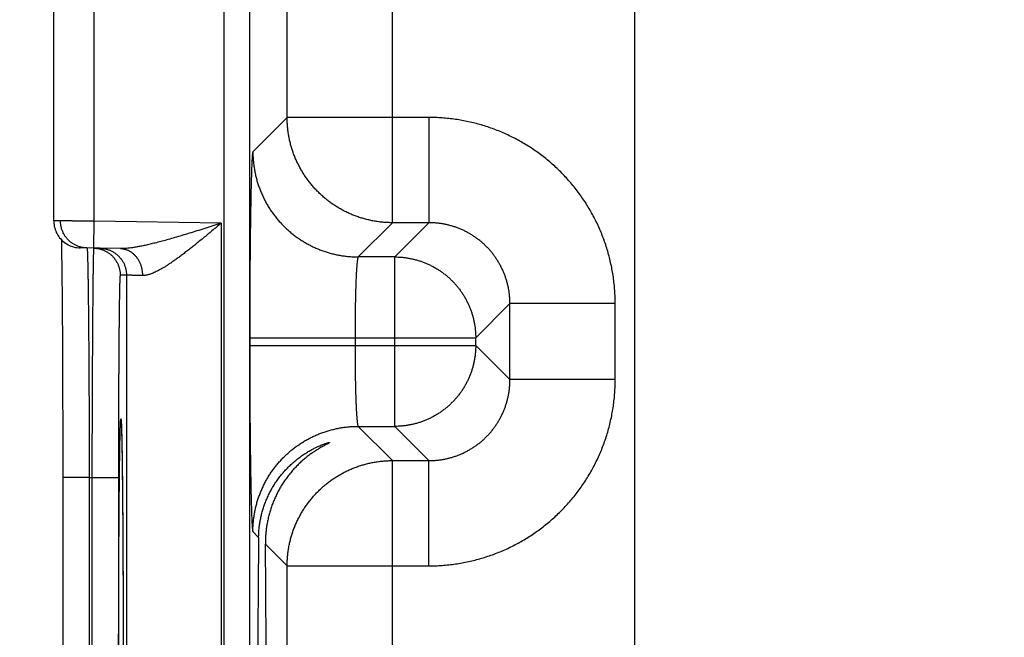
# Model space of a CAD drawing. Header units: inches. Extents: x 0 to 34, y 0 to 22.
# Tile 47 of 126: x 12.775 to 13.504, y 14.526 to 14.984. Entities that reach past the tile are written whole.
import ezdxf

# ---------------------------------------------------------------- set-up
doc = ezdxf.new("R2010")
doc.units = ezdxf.units.IN
doc.header["$LTSCALE"] = 1.87
doc.header["$MEASUREMENT"] = 0
doc.layers.get('0').update_dxf_attribs({"linetype": 'CONTINUOUS'})
doc.layers.add('DIMENSIONS', color=7, linetype='CONTINUOUS')
doc.styles.get("Standard").update_dxf_attribs({"font": 'txt', "width": 0.8})
doc.dimstyles.new('DIMSTYLE_1', dxfattribs={"dimtxt": 0.125, "dimasz": 0.18, "dimexe": 0.18, "dimexo": 0.0625, "dimgap": 0.09, "dimtad": 0, "dimtih": 1, "dimtoh": 1, "dimdec": 3, "dimzin": 4, "dimdsep": 46, "dimtxsty": 'STANDARD', "dimblk": '_FILLED', "dimblk1": '_FILLED', "dimblk2": '_FILLED', "dimcen": 0.09, "dimadec": 0, "dimazin": 0, "dimtp": 0.01, "dimtm": 0.01, "dimtfac": 1, "dimtdec": 3, "dimtofl": 0, "dimtmove": 0, "dimatfit": 3, "dimldrblk": '_FILLED', "dimfxl": 1, "dimtolj": 1, "dimtzin": 4, "dimarcsym": 0})

# ---------------------------------------------------------------- blocks, each defined once
blk = doc.blocks.new('*D21')
at = {"layer": 'DIMENSIONS', "color": 2, "linetype": 'CONTINUOUS'}
blk.add_line((14.04608, 11.71825), (12.11245, 11.71825), dxfattribs=at)
at = {"layer": 'DIMENSIONS', "color": 2, "linetype": 'CONTINUOUS', "width": 0.8}
for s, p in [('[', (11.24995, 11.65575)), (']', (11.94995, 11.65575)), ('7.249', (10.62495, 11.65575)), ('184.12', (11.34995, 11.65575))]:
    blk.add_text(s, height=0.125, dxfattribs=at).set_placement(p)
blk = doc.blocks.new('_FILLED')
at = {"color": 0, "linetype": 'BYBLOCK'}
blk.add_solid([(0, 0), (-1, 0.1736), (-1, -0.1736)], dxfattribs=at)

msp = doc.modelspace()

# ---------------------------------------------------------------- linework, layer by layer
at = {"color": 7, "linetype": 'CONTINUOUS'}
for p, q in [((12.92651, 18.66294), (12.92651, 11.27257)), ((12.9455, 18.66294), (12.9455, 11.27257)), ((13.23066, 18.49756), (13.23066, 11.41095)), ((13.05131, 14.8334), (13.05131, 15.58711)), ((12.97332, 14.91138), (12.97332, 15.50912)), ((12.80044, 14.83474), (12.80044, 15.08377)), ((12.83044, 14.83456), (12.83044, 15.08394)), ((12.97332, 14.91138), (12.94795, 14.88601)), ((13.07833, 14.91138), (12.97332, 14.91138)), ((13.07833, 14.91138), (13.07833, 14.8334)), ((12.83009, 14.81457), (12.83044, 14.83456)), ((12.92433, 14.83293), (12.83044, 14.83456)), ((12.92433, 14.83293), (12.92433, 14.15558)), ((13.05131, 14.8334), (13.02594, 14.80803)), ((13.07833, 14.8334), (13.05131, 14.8334)), ((13.05296, 14.80803), (13.07833, 14.8334)), ((12.80608, 14.82083), (12.80615, 14.81744)), ((12.80615, 14.81744), (12.80622, 14.81325)), ((12.80622, 14.81325), (12.80631, 14.80807)), ((12.84985, 14.81422), (12.82009, 14.81474)), ((12.80631, 14.80807), (12.80638, 14.80303)), ((13.05296, 14.80803), (13.02594, 14.80803)), ((13.05296, 14.68248), (13.05296, 14.80803)), ((12.80638, 14.80303), (12.80645, 14.79712)), ((12.80645, 14.79712), (12.80653, 14.79028)), ((12.80653, 14.79028), (12.8066, 14.78231)), ((12.85434, 14.79449), (12.84966, 14.79457)), ((12.85434, 14.79449), (12.85434, 14.19401)), ((12.8066, 14.78231), (12.80668, 14.77298)), ((12.80668, 14.77298), (12.80677, 14.762)), ((13.11295, 14.74804), (13.13832, 14.77341)), ((13.13832, 14.7171), (13.13832, 14.77341)), ((13.21631, 14.77341), (13.13832, 14.77341)), ((13.21631, 14.7171), (13.21631, 14.77341)), ((12.80677, 14.762), (12.80683, 14.75248)), ((12.80683, 14.75248), (12.80689, 14.7416)), ((12.94559, 14.74804), (12.94559, 14.74247)), ((12.94559, 14.74804), (13.11295, 14.74804)), ((13.02357, 14.74804), (13.02357, 14.74247)), ((13.11295, 14.74247), (13.11295, 14.74804)), ((12.80689, 14.7416), (12.80695, 14.72882)), ((12.94559, 14.74247), (13.11295, 14.74247)), ((13.11295, 14.74247), (13.13832, 14.7171)), ((12.80695, 14.72882), (12.80701, 14.71307)), ((13.21631, 14.7171), (13.13832, 14.7171)), ((12.80701, 14.71307), (12.80705, 14.70103)), ((12.80705, 14.70103), (12.80708, 14.68858)), ((12.80708, 14.68858), (12.8071, 14.67612)), ((12.85042, 14.6857), (12.85043, 14.68561)), ((12.85043, 14.68561), (12.85044, 14.68548)), ((12.85044, 14.68548), (12.85045, 14.68529)), ((12.85045, 14.68529), (12.85046, 14.68505)), ((12.85046, 14.68505), (12.85048, 14.68477)), ((12.85048, 14.68477), (12.85051, 14.68425)), ((12.85051, 14.68425), (12.85054, 14.68362)), ((12.85054, 14.68362), (12.85058, 14.68262)), ((12.85058, 14.68262), (12.85062, 14.68141)), ((12.85062, 14.68141), (12.85068, 14.67953)), ((12.85068, 14.67953), (12.85075, 14.67698)), ((13.02594, 14.68248), (13.05131, 14.65711)), ((13.02594, 14.68248), (13.05296, 14.68248)), ((13.05296, 14.68248), (13.07833, 14.65711)), ((12.8071, 14.67612), (12.80711, 14.66353)), ((12.85075, 14.67698), (12.85083, 14.67351)), ((12.85083, 14.67351), (12.8509, 14.67)), ((12.8509, 14.67), (12.85098, 14.66566)), ((12.85098, 14.66566), (12.85106, 14.66039)), ((12.80711, 14.66353), (12.80712, 14.65079)), ((12.85106, 14.66039), (12.85115, 14.65414)), ((12.80712, 14.65079), (12.80712, 14.34385)), ((12.85115, 14.65414), (12.85123, 14.64685)), ((13.05131, 13.9034), (13.05131, 14.65711)), ((13.05131, 14.65711), (13.07833, 14.65711)), ((13.07833, 14.57912), (13.07833, 14.65711)), ((12.82677, 14.64465), (12.80712, 14.64465)), ((12.82677, 14.64465), (12.82677, 14.34385)), ((12.82677, 14.64465), (12.8287, 14.64462)), ((12.8287, 14.64462), (12.8287, 14.34389)), ((12.8287, 14.64462), (12.84835, 14.64462)), ((12.84835, 14.64462), (12.84835, 14.34389)), ((12.85123, 14.64685), (12.85132, 14.63833)), ((12.85132, 14.63833), (12.85139, 14.63089)), ((12.85139, 14.63089), (12.85146, 14.62216)), ((12.85146, 14.62216), (12.85154, 14.61137)), ((12.85154, 14.61137), (12.8516, 14.60263)), ((12.8516, 14.60263), (12.85165, 14.59254)), ((12.94795, 14.60449), (12.9522, 14.60025)), ((12.85165, 14.59254), (12.8517, 14.58123)), ((12.95721, 14.59523), (12.97332, 14.57912)), ((12.8517, 14.58123), (12.85175, 14.5695)), ((12.97332, 13.98138), (12.97332, 14.57912)), ((12.97332, 14.57912), (13.07833, 14.57912)), ((12.85175, 14.5695), (12.85179, 14.55745)), ((12.85179, 14.55745), (12.85183, 14.54511)), ((12.85183, 14.54511), (12.85185, 14.53254)), ((12.85185, 14.53254), (12.85187, 14.5198))]:
    msp.add_line(p, q, dxfattribs=at)
for points in [[(12.80044, 14.83474), (12.80045, 14.83413), (12.80052, 14.83296), (12.80066, 14.8318), (12.80087, 14.83064), (12.80114, 14.8295), (12.80148, 14.82838), (12.80188, 14.82728), (12.80235, 14.82621), (12.80288, 14.82517), (12.80347, 14.82415), (12.80412, 14.82318), (12.80483, 14.82224), (12.80558, 14.82135), (12.80639, 14.8205), (12.80725, 14.81971), (12.80815, 14.81896), (12.8091, 14.81827), (12.81008, 14.81763), (12.8111, 14.81706), (12.81215, 14.81654), (12.81323, 14.81608), (12.81433, 14.81569), (12.81546, 14.81537), (12.8166, 14.81511), (12.81776, 14.81492), (12.81892, 14.8148), (12.82009, 14.81474)], [(12.85042, 14.68573), (12.85042, 14.68572), (12.85042, 14.6857)]]:
    msp.add_lwpolyline(points, dxfattribs=at)
for points, knots in [([(13.05131, 14.8334), (13.05024, 14.8334), (13.04809, 14.83344), (13.04487, 14.83364), (13.04166, 14.83398), (13.03847, 14.83444), (13.0353, 14.83504), (13.03216, 14.83577), (13.02905, 14.83662), (13.02598, 14.83761), (13.02296, 14.83872), (13.01998, 14.83995), (13.01705, 14.84131), (13.01419, 14.84278), (13.01138, 14.84438), (13.00865, 14.84609), (13.00599, 14.84791), (13.0034, 14.84983), (13.0009, 14.85187), (12.99848, 14.854), (12.99616, 14.85623), (12.99392, 14.85856), (12.99179, 14.86098), (12.98976, 14.86348), (12.98783, 14.86606), (12.98601, 14.86873), (12.9843, 14.87146), (12.98271, 14.87427), (12.98123, 14.87713), (12.97988, 14.88006), (12.97864, 14.88304), (12.97753, 14.88606), (12.97655, 14.88913), (12.97569, 14.89224), (12.97496, 14.89538), (12.97437, 14.89855), (12.9739, 14.90174), (12.97357, 14.90495), (12.97337, 14.90816), (12.97332, 14.91031), (12.97332, 14.91138)], [0, 0, 0, 0, 0.026315, 0.05263, 0.078945, 0.105261, 0.131577, 0.157893, 0.184209, 0.210526, 0.236843, 0.263161, 0.289478, 0.315796, 0.342114, 0.368432, 0.39475, 0.421068, 0.447387, 0.473705, 0.500023, 0.526342, 0.55266, 0.578978, 0.605297, 0.631615, 0.657932, 0.68425, 0.710567, 0.736885, 0.763203, 0.789519, 0.815835, 0.842151, 0.868467, 0.894785, 0.921098, 0.947404, 0.973703, 1, 1, 1, 1]), ([(13.21631, 14.77341), (13.21631, 14.77504), (13.21625, 14.77833), (13.21599, 14.78324), (13.21555, 14.78815), (13.21494, 14.79304), (13.21415, 14.79791), (13.21319, 14.80274), (13.21205, 14.80754), (13.21075, 14.81229), (13.20928, 14.81699), (13.20764, 14.82164), (13.20583, 14.82623), (13.20387, 14.83074), (13.20174, 14.83519), (13.19946, 14.83955), (13.19702, 14.84384), (13.19443, 14.84803), (13.19169, 14.85212), (13.18881, 14.85612), (13.18579, 14.86001), (13.18263, 14.86379), (13.17933, 14.86746), (13.17591, 14.871), (13.17237, 14.87442), (13.1687, 14.87772), (13.16492, 14.88088), (13.16103, 14.8839), (13.15703, 14.88678), (13.15293, 14.88952), (13.14874, 14.8921), (13.14446, 14.89454), (13.14009, 14.89682), (13.13565, 14.89895), (13.13113, 14.90092), (13.12654, 14.90272), (13.1219, 14.90436), (13.11719, 14.90583), (13.11244, 14.90713), (13.10765, 14.90827), (13.10281, 14.90923), (13.09795, 14.91001), (13.09306, 14.91063), (13.08816, 14.91106), (13.08324, 14.91133), (13.07997, 14.91138), (13.07833, 14.91138)], [0, 0, 0, 0, 0.022698, 0.045417, 0.068149, 0.090886, 0.113622, 0.136353, 0.159085, 0.181824, 0.204567, 0.227303, 0.250031, 0.272757, 0.295487, 0.31822, 0.340951, 0.363678, 0.386406, 0.409138, 0.431871, 0.454601, 0.477327, 0.500054, 0.522784, 0.545516, 0.568247, 0.590975, 0.613704, 0.636433, 0.659163, 0.681892, 0.704619, 0.727346, 0.750074, 0.772806, 0.795544, 0.818285, 0.841019, 0.863744, 0.886467, 0.909198, 0.931931, 0.954652, 0.977347, 1, 1, 1, 1]), ([(12.94795, 14.88601), (12.94791, 14.88597), (12.94785, 14.88578), (12.94776, 14.88543), (12.94768, 14.88489), (12.9476, 14.88417), (12.94751, 14.88328), (12.94743, 14.88221), (12.94735, 14.88097), (12.94726, 14.87955), (12.94718, 14.87796), (12.9471, 14.8762), (12.94702, 14.87427), (12.94694, 14.87218), (12.94686, 14.86993), (12.94679, 14.86752), (12.94671, 14.86495), (12.94664, 14.86223), (12.94657, 14.85936), (12.9465, 14.85634), (12.94643, 14.85319), (12.94637, 14.84989), (12.94631, 14.84647), (12.94625, 14.84291), (12.94619, 14.83923), (12.94613, 14.83544), (12.94608, 14.83152), (12.94603, 14.8275), (12.94598, 14.82338), (12.94593, 14.81916), (12.94589, 14.81484), (12.94585, 14.81044), (12.94581, 14.80595), (12.94577, 14.80139), (12.94574, 14.79677), (12.94571, 14.79207), (12.94569, 14.78732), (12.94566, 14.78252), (12.94564, 14.77767), (12.94562, 14.77279), (12.94561, 14.76787), (12.9456, 14.76293), (12.94559, 14.75797), (12.94559, 14.753), (12.94559, 14.74969), (12.94559, 14.74804)], [0, 0, 0, 0, 0.001426, 0.004083, 0.008016, 0.013231, 0.019726, 0.027494, 0.036531, 0.046826, 0.058362, 0.071121, 0.085088, 0.10025, 0.116588, 0.134078, 0.152694, 0.172414, 0.193218, 0.215077, 0.237959, 0.26183, 0.286661, 0.312428, 0.339095, 0.366623, 0.394974, 0.424112, 0.454004, 0.484609, 0.515884, 0.547787, 0.580279, 0.613319, 0.646868, 0.680886, 0.715324, 0.750126, 0.785237, 0.820624, 0.856256, 0.892079, 0.928025, 0.964023, 1, 1, 1, 1]), ([(12.94795, 14.88601), (12.94795, 14.88494), (12.948, 14.88279), (12.9482, 14.87957), (12.94853, 14.87637), (12.949, 14.87318), (12.9496, 14.87001), (12.95032, 14.86687), (12.95118, 14.86376), (12.95216, 14.86069), (12.95327, 14.85766), (12.95451, 14.85468), (12.95586, 14.85176), (12.95734, 14.84889), (12.95893, 14.84609), (12.96064, 14.84335), (12.96246, 14.84069), (12.96439, 14.83811), (12.96642, 14.8356), (12.96856, 14.83319), (12.97079, 14.83086), (12.97311, 14.82863), (12.97553, 14.82649), (12.97803, 14.82446), (12.98062, 14.82253), (12.98328, 14.82072), (12.98602, 14.81901), (12.98882, 14.81741), (12.99169, 14.81594), (12.99461, 14.81458), (12.99759, 14.81335), (13.00062, 14.81224), (13.00369, 14.81125), (13.00679, 14.8104), (13.00994, 14.80967), (13.0131, 14.80907), (13.01629, 14.80861), (13.0195, 14.80827), (13.02272, 14.80807), (13.02487, 14.80803), (13.02594, 14.80803)], [0, 0, 0, 0, 0.026313, 0.052627, 0.078941, 0.105256, 0.131571, 0.157886, 0.184201, 0.210517, 0.236833, 0.263149, 0.289465, 0.315782, 0.342098, 0.368415, 0.394732, 0.421049, 0.447367, 0.473684, 0.500001, 0.526318, 0.552636, 0.578953, 0.60527, 0.631587, 0.657904, 0.68422, 0.710537, 0.736853, 0.763169, 0.789485, 0.8158, 0.842115, 0.86843, 0.894745, 0.921059, 0.947373, 0.973687, 1, 1, 1, 1]), ([(12.83044, 14.83456), (12.82992, 14.83457), (12.82886, 14.83457), (12.82729, 14.83458), (12.82573, 14.83459), (12.82418, 14.8346), (12.82265, 14.83461), (12.82114, 14.83462), (12.81965, 14.83463), (12.81819, 14.83464), (12.81677, 14.83464), (12.81538, 14.83465), (12.81404, 14.83466), (12.81274, 14.83467), (12.81149, 14.83468), (12.8103, 14.83468), (12.80915, 14.83469), (12.80807, 14.83469), (12.80705, 14.8347), (12.8061, 14.83471), (12.80521, 14.83471), (12.8044, 14.83472), (12.80365, 14.83472), (12.80298, 14.83472), (12.80239, 14.83473), (12.80187, 14.83473), (12.80144, 14.83473), (12.80107, 14.83474), (12.80081, 14.83474), (12.80058, 14.83474), (12.80054, 14.83474), (12.80045, 14.83474), (12.80044, 14.83474)], [0, 0, 0, 0, 0.052626, 0.105099, 0.157274, 0.209004, 0.260148, 0.310582, 0.360188, 0.408821, 0.456319, 0.502545, 0.54739, 0.590733, 0.632434, 0.672367, 0.710433, 0.746535, 0.780556, 0.812384, 0.841944, 0.869174, 0.894008, 0.91638, 0.936223, 0.953469, 0.968071, 0.979991, 0.989197, 0.995659, 0.999359, 1, 1, 1, 1]), ([(12.82502, 14.81466), (12.82467, 14.81466), (12.82393, 14.8147), (12.82282, 14.81482), (12.82168, 14.815), (12.82056, 14.81525), (12.81945, 14.81556), (12.81836, 14.81594), (12.8173, 14.81638), (12.81626, 14.81688), (12.81526, 14.81744), (12.81428, 14.81805), (12.81335, 14.81872), (12.81245, 14.81945), (12.8116, 14.82022), (12.81079, 14.82104), (12.81003, 14.82191), (12.80933, 14.82282), (12.80867, 14.82376), (12.80808, 14.82475), (12.80753, 14.82576), (12.80705, 14.82681), (12.80663, 14.82788), (12.80627, 14.82897), (12.80598, 14.83009), (12.80575, 14.83122), (12.80558, 14.83235), (12.80549, 14.8335), (12.80546, 14.83427), (12.80546, 14.83465)], [0, 0, 0, 0, 0.034104, 0.071253, 0.108402, 0.145551, 0.1827, 0.219849, 0.256998, 0.294147, 0.331297, 0.368446, 0.405596, 0.442745, 0.479895, 0.517045, 0.554194, 0.591344, 0.628494, 0.665645, 0.702795, 0.739945, 0.777096, 0.814246, 0.851397, 0.888548, 0.925698, 0.962849, 1, 1, 1, 1]), ([(12.92433, 14.83293), (12.92232, 14.83229), (12.91831, 14.83101), (12.91235, 14.82912), (12.90651, 14.82729), (12.90085, 14.82555), (12.89543, 14.8239), (12.89027, 14.82238), (12.88542, 14.82098), (12.88088, 14.81973), (12.87666, 14.81862), (12.87276, 14.81765), (12.86917, 14.81682), (12.86589, 14.81612), (12.86289, 14.81554), (12.86017, 14.81508), (12.85769, 14.81472), (12.85545, 14.81447), (12.85341, 14.8143), (12.85157, 14.81422), (12.8504, 14.81421), (12.84985, 14.81422)], [0, 0, 0, 0, 0.08243, 0.163877, 0.243566, 0.320685, 0.394462, 0.464375, 0.530041, 0.59125, 0.647894, 0.700018, 0.747729, 0.79124, 0.830773, 0.866593, 0.898957, 0.92817, 0.954549, 0.978392, 1, 1, 1, 1]), ([(12.92433, 14.83293), (12.92321, 14.83199), (12.92098, 14.83013), (12.91765, 14.82736), (12.91436, 14.82463), (12.91113, 14.82196), (12.90797, 14.81938), (12.90489, 14.8169), (12.90192, 14.81453), (12.89905, 14.81229), (12.8963, 14.81018), (12.89368, 14.80822), (12.89119, 14.80639), (12.88882, 14.80471), (12.88657, 14.80318), (12.88445, 14.80178), (12.88246, 14.80052), (12.88057, 14.7994), (12.87881, 14.7984), (12.87715, 14.79752), (12.87559, 14.79676), (12.87413, 14.79611), (12.87276, 14.79557), (12.87148, 14.79512), (12.87027, 14.79477), (12.86915, 14.79451), (12.86808, 14.79433), (12.86709, 14.79423), (12.86644, 14.79422), (12.86613, 14.79423)], [0, 0, 0, 0, 0.061903, 0.123314, 0.183889, 0.243287, 0.301159, 0.357157, 0.410999, 0.462496, 0.511488, 0.55788, 0.601628, 0.642708, 0.681152, 0.71702, 0.750383, 0.78134, 0.810008, 0.836506, 0.860962, 0.883514, 0.904306, 0.923472, 0.941151, 0.957493, 0.972646, 0.986763, 1, 1, 1, 1]), ([(13.13832, 14.77341), (13.13832, 14.77428), (13.13829, 14.77603), (13.13811, 14.77864), (13.13783, 14.78125), (13.13743, 14.78384), (13.13692, 14.7864), (13.1363, 14.78895), (13.13557, 14.79146), (13.13473, 14.79394), (13.13378, 14.79638), (13.13272, 14.79878), (13.13157, 14.80113), (13.13031, 14.80342), (13.12895, 14.80566), (13.1275, 14.80784), (13.12595, 14.80995), (13.12431, 14.81199), (13.12259, 14.81396), (13.12078, 14.81585), (13.11889, 14.81766), (13.11692, 14.81938), (13.11488, 14.82102), (13.11277, 14.82257), (13.11059, 14.82402), (13.10835, 14.82538), (13.10606, 14.82664), (13.10371, 14.8278), (13.10131, 14.82885), (13.09887, 14.8298), (13.09639, 14.83064), (13.09388, 14.83137), (13.09133, 14.832), (13.08876, 14.83251), (13.08617, 14.8329), (13.08357, 14.83319), (13.08095, 14.83336), (13.0792, 14.8334), (13.07833, 14.8334)], [0, 0, 0, 0, 0.027805, 0.055604, 0.083399, 0.11119, 0.138978, 0.166763, 0.194545, 0.222325, 0.250101, 0.277875, 0.305646, 0.333415, 0.361182, 0.388947, 0.416712, 0.444475, 0.472238, 0.5, 0.527762, 0.555525, 0.583288, 0.611053, 0.638818, 0.666585, 0.694354, 0.722125, 0.749898, 0.777675, 0.805455, 0.833237, 0.861022, 0.88881, 0.916602, 0.944397, 0.972197, 1, 1, 1, 1]), ([(12.82516, 14.81455), (12.82517, 14.81443), (12.82522, 14.81421), (12.82525, 14.81369), (12.8253, 14.81301), (12.82535, 14.81211), (12.82539, 14.81103), (12.82544, 14.80975), (12.82548, 14.80828), (12.82553, 14.80662), (12.82557, 14.80477), (12.82562, 14.80273), (12.82567, 14.80051), (12.82571, 14.79811), (12.82576, 14.79553), (12.8258, 14.79277), (12.82585, 14.78984), (12.82589, 14.78674), (12.82593, 14.78348), (12.82598, 14.78005), (12.82602, 14.77647), (12.82606, 14.77273), (12.8261, 14.76885), (12.82614, 14.76482), (12.82618, 14.76065), (12.82622, 14.75634), (12.82626, 14.75191), (12.8263, 14.74735), (12.82633, 14.74267), (12.82637, 14.73787), (12.8264, 14.73297), (12.82643, 14.72796), (12.82646, 14.72285), (12.82649, 14.71766), (12.82652, 14.71238), (12.82655, 14.70702), (12.82658, 14.70158), (12.8266, 14.69608), (12.82663, 14.69052), (12.82665, 14.6849), (12.82667, 14.67924), (12.82669, 14.67354), (12.82671, 14.6678), (12.82673, 14.66204), (12.82674, 14.65625), (12.82676, 14.65046), (12.82677, 14.64659), (12.82677, 14.64465)], [0, 0, 0, 0, 0.001775, 0.004705, 0.008793, 0.014035, 0.020425, 0.027956, 0.03662, 0.046408, 0.057307, 0.069303, 0.082381, 0.096526, 0.111725, 0.127959, 0.145208, 0.163449, 0.182664, 0.202832, 0.223928, 0.245927, 0.268802, 0.292528, 0.317077, 0.342423, 0.368539, 0.395393, 0.422953, 0.451183, 0.480054, 0.509536, 0.539592, 0.570184, 0.601277, 0.632837, 0.664833, 0.697224, 0.729969, 0.763026, 0.796361, 0.829936, 0.863708, 0.89764, 0.931692, 0.965825, 1, 1, 1, 1]), ([(12.82997, 14.81447), (12.82997, 14.81434), (12.82992, 14.81413), (12.82991, 14.8136), (12.82987, 14.81293), (12.82984, 14.81203), (12.8298, 14.81095), (12.82977, 14.80967), (12.82973, 14.8082), (12.8297, 14.80654), (12.82966, 14.80469), (12.82963, 14.80266), (12.82959, 14.80044), (12.82956, 14.79803), (12.82953, 14.79545), (12.82949, 14.7927), (12.82946, 14.78977), (12.82942, 14.78667), (12.82939, 14.78341), (12.82936, 14.77998), (12.82932, 14.7764), (12.82929, 14.77267), (12.82926, 14.76878), (12.82923, 14.76475), (12.82919, 14.76058), (12.82916, 14.75628), (12.82913, 14.75184), (12.8291, 14.74729), (12.82907, 14.74261), (12.82905, 14.73781), (12.82902, 14.73291), (12.82899, 14.7279), (12.82897, 14.7228), (12.82894, 14.71761), (12.82892, 14.71233), (12.82889, 14.70696), (12.82887, 14.70153), (12.82885, 14.69603), (12.82883, 14.69047), (12.82881, 14.68486), (12.82879, 14.6792), (12.82877, 14.6735), (12.82875, 14.66776), (12.82874, 14.662), (12.82872, 14.65622), (12.82871, 14.65042), (12.8287, 14.64655), (12.8287, 14.64462)], [0, 0, 0, 0, 0.001759, 0.004679, 0.008758, 0.013991, 0.020374, 0.027899, 0.036557, 0.04634, 0.057236, 0.069232, 0.082312, 0.09646, 0.111658, 0.127889, 0.145136, 0.163381, 0.182599, 0.202767, 0.223862, 0.245861, 0.268738, 0.292469, 0.317025, 0.342377, 0.368495, 0.395347, 0.422907, 0.451141, 0.480018, 0.509499, 0.539551, 0.570143, 0.601243, 0.632814, 0.664816, 0.697209, 0.729953, 0.763011, 0.796344, 0.829914, 0.863681, 0.897611, 0.931667, 0.965809, 1, 1, 1, 1]), ([(12.83009, 14.81457), (12.83045, 14.81456), (12.83119, 14.81452), (12.8323, 14.81441), (12.83344, 14.81422), (12.83456, 14.81397), (12.83567, 14.81366), (12.83676, 14.81328), (12.83782, 14.81284), (12.83886, 14.81234), (12.83986, 14.81178), (12.84084, 14.81117), (12.84177, 14.8105), (12.84267, 14.80978), (12.84352, 14.809), (12.84433, 14.80818), (12.84509, 14.80732), (12.84579, 14.80641), (12.84645, 14.80546), (12.84705, 14.80448), (12.84759, 14.80346), (12.84807, 14.80242), (12.84849, 14.80134), (12.84885, 14.80025), (12.84914, 14.79914), (12.84937, 14.79801), (12.84954, 14.79687), (12.84964, 14.79572), (12.84966, 14.79496), (12.84966, 14.79457)], [0, 0, 0, 0, 0.034394, 0.071532, 0.10867, 0.145808, 0.182946, 0.220084, 0.257223, 0.294361, 0.331499, 0.368637, 0.405776, 0.442914, 0.480053, 0.517192, 0.55433, 0.591469, 0.628608, 0.665747, 0.702886, 0.740025, 0.777164, 0.814303, 0.851443, 0.888582, 0.925721, 0.962861, 1, 1, 1, 1]), ([(12.83469, 14.81449), (12.83507, 14.81448), (12.83584, 14.81445), (12.83698, 14.81433), (12.83812, 14.81414), (12.83924, 14.81389), (12.84035, 14.81358), (12.84144, 14.8132), (12.8425, 14.81276), (12.84354, 14.81226), (12.84454, 14.8117), (12.84552, 14.81109), (12.84645, 14.81042), (12.84735, 14.80969), (12.8482, 14.80892), (12.84901, 14.8081), (12.84977, 14.80723), (12.85047, 14.80633), (12.85113, 14.80538), (12.85172, 14.8044), (12.85227, 14.80338), (12.85275, 14.80233), (12.85317, 14.80126), (12.85353, 14.80017), (12.85382, 14.79906), (12.85405, 14.79793), (12.85421, 14.79679), (12.85431, 14.79564), (12.85434, 14.79487), (12.85434, 14.79449)], [0, 0, 0, 0, 0.037036, 0.074073, 0.111109, 0.148146, 0.185182, 0.222218, 0.259255, 0.296292, 0.333328, 0.370365, 0.407402, 0.444439, 0.481476, 0.518513, 0.55555, 0.592587, 0.629624, 0.666662, 0.703699, 0.740736, 0.777774, 0.814812, 0.851849, 0.888887, 0.925925, 0.962962, 1, 1, 1, 1]), ([(12.84985, 14.81422), (12.85017, 14.81422), (12.85081, 14.81418), (12.85176, 14.81407), (12.85271, 14.81389), (12.85364, 14.81364), (12.85457, 14.81333), (12.85547, 14.81295), (12.85636, 14.81251), (12.85722, 14.81201), (12.85806, 14.81145), (12.85886, 14.81084), (12.85964, 14.81017), (12.86038, 14.80945), (12.86109, 14.80867), (12.86176, 14.80785), (12.86239, 14.80698), (12.86297, 14.80608), (12.86351, 14.80513), (12.86401, 14.80414), (12.86445, 14.80313), (12.86485, 14.80208), (12.86519, 14.80101), (12.86548, 14.79991), (12.86572, 14.7988), (12.86591, 14.79767), (12.86604, 14.79653), (12.86612, 14.79538), (12.86613, 14.79461), (12.86613, 14.79423)], [0, 0, 0, 0, 0.033591, 0.067233, 0.100972, 0.134857, 0.168932, 0.203239, 0.237814, 0.27269, 0.307897, 0.343457, 0.379388, 0.415702, 0.452407, 0.489504, 0.526989, 0.564855, 0.603088, 0.64167, 0.680581, 0.719793, 0.75928, 0.799008, 0.838943, 0.879049, 0.919287, 0.959618, 1, 1, 1, 1]), ([(13.02594, 14.80803), (13.0259, 14.80801), (13.02581, 14.80789), (13.02571, 14.80767), (13.02561, 14.80732), (13.02551, 14.80686), (13.0254, 14.80629), (13.0253, 14.8056), (13.0252, 14.8048), (13.0251, 14.80388), (13.025, 14.80286), (13.02491, 14.80173), (13.02481, 14.80049), (13.02472, 14.79915), (13.02463, 14.7977), (13.02454, 14.79617), (13.02446, 14.79453), (13.02438, 14.79281), (13.0243, 14.79099), (13.02423, 14.78909), (13.02415, 14.78711), (13.02409, 14.78506), (13.02402, 14.78293), (13.02396, 14.78073), (13.02391, 14.77847), (13.02385, 14.77615), (13.02381, 14.77377), (13.02376, 14.77134), (13.02372, 14.76887), (13.02369, 14.76636), (13.02366, 14.76381), (13.02363, 14.76123), (13.02361, 14.75862), (13.02359, 14.75599), (13.02358, 14.75335), (13.02358, 14.75069), (13.02357, 14.74892), (13.02357, 14.74804)], [0, 0, 0, 0, 0.002498, 0.006617, 0.012558, 0.020374, 0.030076, 0.041659, 0.05511, 0.070405, 0.087518, 0.106417, 0.127067, 0.149429, 0.173458, 0.199108, 0.22633, 0.255071, 0.285272, 0.316876, 0.349821, 0.384042, 0.419471, 0.456039, 0.493674, 0.532302, 0.571848, 0.612233, 0.65338, 0.695207, 0.737631, 0.780569, 0.823937, 0.867649, 0.911621, 0.955768, 1, 1, 1, 1]), ([(13.05296, 14.80803), (13.05383, 14.80803), (13.05558, 14.80799), (13.05819, 14.80782), (13.06079, 14.80753), (13.06338, 14.80713), (13.06594, 14.80662), (13.06849, 14.806), (13.071, 14.80526), (13.07348, 14.80442), (13.07592, 14.80347), (13.07832, 14.80242), (13.08066, 14.80126), (13.08296, 14.8), (13.0852, 14.79864), (13.08737, 14.79719), (13.08949, 14.79564), (13.09153, 14.794), (13.0935, 14.79227), (13.09539, 14.79046), (13.0972, 14.78857), (13.09892, 14.7866), (13.10056, 14.78456), (13.10211, 14.78245), (13.10357, 14.78027), (13.10493, 14.77804), (13.10619, 14.77574), (13.10734, 14.77339), (13.1084, 14.771), (13.10935, 14.76856), (13.11019, 14.76608), (13.11092, 14.76357), (13.11155, 14.76102), (13.11206, 14.75845), (13.11246, 14.75587), (13.11274, 14.75327), (13.11291, 14.75065), (13.11295, 14.74891), (13.11295, 14.74804)], [0, 0, 0, 0, 0.027758, 0.055518, 0.083287, 0.111063, 0.138843, 0.166621, 0.194399, 0.222177, 0.249956, 0.277736, 0.305515, 0.333295, 0.361075, 0.388855, 0.416635, 0.444416, 0.472196, 0.499977, 0.527757, 0.555538, 0.583318, 0.611098, 0.638879, 0.666659, 0.694439, 0.722219, 0.749998, 0.777777, 0.805556, 0.833335, 0.861113, 0.888891, 0.916669, 0.944446, 0.972223, 1, 1, 1, 1]), ([(12.84966, 14.79457), (12.84962, 14.79457), (12.8496, 14.79439), (12.84955, 14.79417), (12.84952, 14.79368), (12.84947, 14.79306), (12.84943, 14.79223), (12.84938, 14.79124), (12.84934, 14.79006), (12.84929, 14.78871), (12.84925, 14.78718), (12.84921, 14.78547), (12.84917, 14.7836), (12.84912, 14.78155), (12.84908, 14.77934), (12.84904, 14.77697), (12.849, 14.77443), (12.84896, 14.77174), (12.84892, 14.76889), (12.84889, 14.76589), (12.84885, 14.76274), (12.84882, 14.75945), (12.84878, 14.75602), (12.84875, 14.75245), (12.84872, 14.74875), (12.84868, 14.74492), (12.84865, 14.74098), (12.84863, 14.73691), (12.8486, 14.73273), (12.84857, 14.72845), (12.84855, 14.72406), (12.84852, 14.71958), (12.8485, 14.715), (12.84848, 14.71034), (12.84846, 14.7056), (12.84844, 14.70078), (12.84843, 14.6959), (12.84841, 14.69095), (12.8484, 14.68595), (12.84839, 14.6809), (12.84838, 14.6758), (12.84837, 14.67067), (12.84836, 14.6655), (12.84836, 14.6603), (12.84835, 14.65509), (12.84835, 14.64986), (12.84835, 14.64637), (12.84835, 14.64462)], [0, 0, 0, 0, 0.000683, 0.002535, 0.005591, 0.009853, 0.01532, 0.021984, 0.029837, 0.03887, 0.049075, 0.060443, 0.072958, 0.086602, 0.101355, 0.117197, 0.134115, 0.152088, 0.171094, 0.191108, 0.212105, 0.234063, 0.256956, 0.280753, 0.305427, 0.330945, 0.357276, 0.384391, 0.412256, 0.440836, 0.470097, 0.500002, 0.530516, 0.561606, 0.593236, 0.625368, 0.657957, 0.690956, 0.724325, 0.758023, 0.79201, 0.826255, 0.860722, 0.895373, 0.930165, 0.965055, 1, 1, 1, 1]), ([(12.86613, 14.79423), (12.86561, 14.79424), (12.8646, 14.79426), (12.86314, 14.79429), (12.86179, 14.79432), (12.86055, 14.79435), (12.85941, 14.79438), (12.85838, 14.7944), (12.85747, 14.79442), (12.85668, 14.79444), (12.856, 14.79445), (12.85544, 14.79447), (12.85499, 14.79448), (12.85467, 14.79448), (12.85446, 14.79449), (12.85436, 14.79449), (12.85434, 14.79449)], [0, 0, 0, 0, 0.132421, 0.256148, 0.370951, 0.476632, 0.573009, 0.659918, 0.737211, 0.804752, 0.862427, 0.910135, 0.947798, 0.975355, 0.992764, 1, 1, 1, 1]), ([(12.94559, 14.74247), (12.94559, 14.74081), (12.94559, 14.7375), (12.94559, 14.73253), (12.9456, 14.72758), (12.94561, 14.72263), (12.94562, 14.71772), (12.94564, 14.71283), (12.94566, 14.70799), (12.94569, 14.70318), (12.94571, 14.69843), (12.94574, 14.69374), (12.94577, 14.68911), (12.94581, 14.68455), (12.94585, 14.68007), (12.94589, 14.67566), (12.94593, 14.67135), (12.94598, 14.66713), (12.94603, 14.663), (12.94608, 14.65898), (12.94613, 14.65507), (12.94619, 14.65127), (12.94625, 14.64759), (12.94631, 14.64404), (12.94637, 14.64061), (12.94643, 14.63732), (12.9465, 14.63416), (12.94657, 14.63114), (12.94664, 14.62827), (12.94671, 14.62555), (12.94679, 14.62299), (12.94686, 14.62057), (12.94694, 14.61832), (12.94702, 14.61623), (12.9471, 14.6143), (12.94718, 14.61255), (12.94726, 14.61096), (12.94735, 14.60954), (12.94743, 14.60829), (12.94751, 14.60722), (12.9476, 14.60633), (12.94768, 14.60562), (12.94776, 14.60508), (12.94785, 14.60472), (12.94791, 14.60454), (12.94795, 14.60449)], [0, 0, 0, 0, 0.035977, 0.071975, 0.107921, 0.143744, 0.179376, 0.214763, 0.249874, 0.284676, 0.319114, 0.353132, 0.386681, 0.419721, 0.452213, 0.484116, 0.515391, 0.545996, 0.575888, 0.605026, 0.633377, 0.660905, 0.687572, 0.713339, 0.73817, 0.762041, 0.784923, 0.806782, 0.827586, 0.847306, 0.865922, 0.883412, 0.89975, 0.914912, 0.928879, 0.941638, 0.953174, 0.963469, 0.972505, 0.980274, 0.986769, 0.991984, 0.995917, 0.998574, 1, 1, 1, 1]), ([(13.02357, 14.74247), (13.02357, 14.74158), (13.02358, 14.73981), (13.02358, 14.73716), (13.02359, 14.73451), (13.02361, 14.73188), (13.02363, 14.72928), (13.02366, 14.7267), (13.02369, 14.72415), (13.02372, 14.72163), (13.02376, 14.71916), (13.02381, 14.71673), (13.02385, 14.71436), (13.02391, 14.71203), (13.02396, 14.70977), (13.02402, 14.70758), (13.02409, 14.70545), (13.02415, 14.70339), (13.02423, 14.70141), (13.0243, 14.69951), (13.02438, 14.6977), (13.02446, 14.69597), (13.02454, 14.69434), (13.02463, 14.6928), (13.02472, 14.69136), (13.02481, 14.69002), (13.02491, 14.68878), (13.025, 14.68765), (13.0251, 14.68662), (13.0252, 14.68571), (13.0253, 14.68491), (13.0254, 14.68422), (13.02551, 14.68364), (13.02561, 14.68318), (13.02571, 14.68284), (13.02581, 14.68261), (13.0259, 14.6825), (13.02594, 14.68248)], [0, 0, 0, 0, 0.044232, 0.088379, 0.132351, 0.176063, 0.219431, 0.262369, 0.304793, 0.34662, 0.387767, 0.428152, 0.467698, 0.506326, 0.543961, 0.580529, 0.615958, 0.650179, 0.683124, 0.714728, 0.744929, 0.77367, 0.800892, 0.826542, 0.850571, 0.872933, 0.893583, 0.912482, 0.929595, 0.94489, 0.958341, 0.969924, 0.979626, 0.987442, 0.993383, 0.997502, 1, 1, 1, 1]), ([(13.11295, 14.74247), (13.11295, 14.7416), (13.11291, 14.73985), (13.11274, 14.73724), (13.11246, 14.73464), (13.11206, 14.73205), (13.11155, 14.72949), (13.11092, 14.72694), (13.11019, 14.72443), (13.10935, 14.72195), (13.1084, 14.71951), (13.10735, 14.71711), (13.10619, 14.71477), (13.10493, 14.71247), (13.10357, 14.71023), (13.10211, 14.70806), (13.10057, 14.70594), (13.09893, 14.7039), (13.0972, 14.70193), (13.09539, 14.70004), (13.0935, 14.69823), (13.09153, 14.69651), (13.08949, 14.69487), (13.08738, 14.69332), (13.0852, 14.69186), (13.08296, 14.69051), (13.08067, 14.68925), (13.07832, 14.68809), (13.07592, 14.68703), (13.07348, 14.68608), (13.071, 14.68524), (13.06849, 14.68451), (13.06595, 14.68388), (13.06338, 14.68337), (13.06079, 14.68297), (13.05819, 14.68269), (13.05558, 14.68252), (13.05383, 14.68248), (13.05296, 14.68248)], [0, 0, 0, 0, 0.027758, 0.055518, 0.083287, 0.111063, 0.138843, 0.166621, 0.194399, 0.222177, 0.249956, 0.277736, 0.305515, 0.333295, 0.361075, 0.388855, 0.416635, 0.444416, 0.472196, 0.499977, 0.527757, 0.555538, 0.583318, 0.611098, 0.638879, 0.666659, 0.694439, 0.722219, 0.749998, 0.777777, 0.805556, 0.833335, 0.861113, 0.888891, 0.916669, 0.944446, 0.972223, 1, 1, 1, 1]), ([(13.07833, 14.57912), (13.07997, 14.57912), (13.08325, 14.57918), (13.08817, 14.57944), (13.09308, 14.57988), (13.09797, 14.58049), (13.10283, 14.58128), (13.10767, 14.58224), (13.11246, 14.58338), (13.11721, 14.58468), (13.12192, 14.58615), (13.12657, 14.58779), (13.13115, 14.5896), (13.13567, 14.59156), (13.14011, 14.59369), (13.14448, 14.59597), (13.14876, 14.59841), (13.15295, 14.601), (13.15705, 14.60374), (13.16105, 14.60662), (13.16494, 14.60965), (13.16872, 14.6128), (13.17238, 14.6161), (13.17593, 14.61952), (13.17935, 14.62306), (13.18264, 14.62673), (13.1858, 14.63051), (13.18882, 14.6344), (13.19171, 14.6384), (13.19444, 14.6425), (13.19703, 14.64669), (13.19947, 14.65097), (13.20175, 14.65534), (13.20388, 14.65978), (13.20584, 14.6643), (13.20765, 14.66889), (13.20928, 14.67353), (13.21076, 14.67824), (13.21206, 14.68299), (13.21319, 14.68779), (13.21415, 14.69262), (13.21494, 14.69748), (13.21555, 14.70237), (13.21599, 14.70727), (13.21625, 14.71219), (13.21631, 14.71546), (13.21631, 14.7171)], [0, 0, 0, 0, 0.022698, 0.045417, 0.068149, 0.090886, 0.113622, 0.136353, 0.159085, 0.181824, 0.204567, 0.227303, 0.250031, 0.272757, 0.295487, 0.31822, 0.340951, 0.363678, 0.386406, 0.409138, 0.431871, 0.454601, 0.477327, 0.500054, 0.522784, 0.545516, 0.568247, 0.590975, 0.613704, 0.636433, 0.659163, 0.681892, 0.704619, 0.727346, 0.750074, 0.772806, 0.795544, 0.818285, 0.841019, 0.863744, 0.886467, 0.909198, 0.931931, 0.954652, 0.977347, 1, 1, 1, 1]), ([(13.07833, 14.65711), (13.0792, 14.65711), (13.08095, 14.65715), (13.08357, 14.65732), (13.08617, 14.6576), (13.08876, 14.658), (13.09133, 14.65851), (13.09388, 14.65913), (13.09639, 14.65986), (13.09887, 14.6607), (13.10131, 14.66165), (13.10371, 14.66271), (13.10606, 14.66386), (13.10835, 14.66512), (13.11059, 14.66648), (13.11277, 14.66793), (13.11488, 14.66948), (13.11692, 14.67112), (13.11889, 14.67285), (13.12078, 14.67465), (13.12259, 14.67655), (13.12431, 14.67851), (13.12595, 14.68055), (13.1275, 14.68267), (13.12895, 14.68484), (13.13031, 14.68708), (13.13157, 14.68938), (13.13272, 14.69172), (13.13378, 14.69412), (13.13473, 14.69656), (13.13557, 14.69904), (13.1363, 14.70156), (13.13692, 14.7041), (13.13743, 14.70667), (13.13783, 14.70926), (13.13811, 14.71186), (13.13829, 14.71448), (13.13832, 14.71623), (13.13832, 14.7171)], [0, 0, 0, 0, 0.027805, 0.055604, 0.083399, 0.11119, 0.138978, 0.166763, 0.194545, 0.222325, 0.250101, 0.277875, 0.305646, 0.333415, 0.361182, 0.388947, 0.416712, 0.444475, 0.472238, 0.5, 0.527762, 0.555525, 0.583288, 0.611053, 0.638818, 0.666585, 0.694354, 0.722125, 0.749898, 0.777675, 0.805455, 0.833237, 0.861022, 0.88881, 0.916602, 0.944397, 0.972197, 1, 1, 1, 1]), ([(12.8485, 14.49425), (12.8485, 14.49641), (12.84851, 14.50071), (12.84851, 14.50717), (12.84851, 14.51362), (12.84852, 14.52005), (12.84853, 14.52645), (12.84854, 14.53281), (12.84855, 14.53913), (12.84856, 14.5454), (12.84858, 14.55161), (12.8486, 14.55775), (12.84862, 14.56383), (12.84864, 14.56982), (12.84866, 14.57574), (12.84869, 14.58156), (12.84871, 14.58728), (12.84874, 14.59291), (12.84877, 14.59842), (12.8488, 14.60381), (12.84883, 14.60909), (12.84887, 14.61424), (12.8489, 14.61925), (12.84894, 14.62412), (12.84898, 14.62885), (12.84902, 14.63343), (12.84906, 14.63785), (12.8491, 14.64211), (12.84915, 14.6462), (12.84919, 14.65013), (12.84924, 14.65388), (12.84928, 14.65746), (12.84933, 14.66085), (12.84938, 14.66405), (12.84943, 14.66707), (12.84948, 14.66989), (12.84953, 14.67252), (12.84959, 14.67494), (12.84964, 14.67717), (12.84969, 14.67919), (12.84975, 14.681), (12.8498, 14.68261), (12.84985, 14.68401), (12.84991, 14.68519), (12.84997, 14.68616), (12.85001, 14.6869), (12.85008, 14.68748), (12.8501, 14.68774), (12.8502, 14.68801), (12.85029, 14.68774), (12.85031, 14.68748), (12.85038, 14.6869), (12.85042, 14.68632), (12.85044, 14.6859), (12.85045, 14.68573)], [0, 0, 0, 0, 0.032966, 0.065928, 0.09884, 0.131654, 0.164323, 0.196801, 0.229053, 0.261043, 0.29274, 0.324108, 0.355116, 0.385729, 0.415913, 0.445633, 0.474852, 0.50354, 0.531672, 0.559222, 0.586153, 0.612423, 0.638004, 0.662875, 0.687007, 0.710372, 0.732942, 0.754692, 0.775599, 0.795639, 0.814791, 0.833033, 0.850346, 0.866707, 0.882099, 0.896506, 0.909914, 0.922305, 0.933666, 0.943983, 0.953246, 0.961446, 0.968573, 0.974619, 0.979576, 0.983441, 0.986213, 0.987894, 0.988518, 0.989141, 0.990823, 0.993596, 0.997462, 1, 1, 1, 1]), ([(12.85045, 14.68573), (12.85046, 14.68557), (12.85049, 14.68502), (12.85054, 14.684), (12.85059, 14.68261), (12.85065, 14.681), (12.8507, 14.67919), (12.85075, 14.67717), (12.85081, 14.67494), (12.85086, 14.67251), (12.85091, 14.66989), (12.85096, 14.66707), (12.85101, 14.66405), (12.85106, 14.66085), (12.85111, 14.65745), (12.85115, 14.65388), (12.8512, 14.65013), (12.85124, 14.6462), (12.85129, 14.64211), (12.85133, 14.63784), (12.85137, 14.63342), (12.85141, 14.62885), (12.85145, 14.62412), (12.85149, 14.61925), (12.85152, 14.61423), (12.85156, 14.60909), (12.85159, 14.60381), (12.85162, 14.59841), (12.85165, 14.5929), (12.85168, 14.58728), (12.8517, 14.58156), (12.85173, 14.57573), (12.85175, 14.56982), (12.85177, 14.56382), (12.85179, 14.55775), (12.85181, 14.5516), (12.85183, 14.54539), (12.85184, 14.53913), (12.85185, 14.53281), (12.85186, 14.52644), (12.85187, 14.52004), (12.85188, 14.51362), (12.85188, 14.50717), (12.85189, 14.50071), (12.85189, 14.49641), (12.85189, 14.49425)], [0, 0, 0, 0, 0.002477, 0.008665, 0.015961, 0.024355, 0.033837, 0.044397, 0.056025, 0.068708, 0.082432, 0.097179, 0.112934, 0.12968, 0.147399, 0.166071, 0.185675, 0.206187, 0.227585, 0.249846, 0.272948, 0.296863, 0.321562, 0.347016, 0.3732, 0.400091, 0.427656, 0.455852, 0.484647, 0.514012, 0.543918, 0.574332, 0.605221, 0.636551, 0.668286, 0.700392, 0.732834, 0.765577, 0.798586, 0.831827, 0.865263, 0.898847, 0.93253, 0.966263, 1, 1, 1, 1]), ([(12.94795, 14.60449), (12.94795, 14.60556), (12.948, 14.60771), (12.9482, 14.61093), (12.94853, 14.61414), (12.949, 14.61733), (12.9496, 14.6205), (12.95032, 14.62364), (12.95118, 14.62674), (12.95216, 14.62981), (12.95327, 14.63284), (12.95451, 14.63582), (12.95586, 14.63875), (12.95734, 14.64161), (12.95893, 14.64441), (12.96064, 14.64715), (12.96246, 14.64981), (12.96439, 14.6524), (12.96642, 14.6549), (12.96856, 14.65732), (12.97079, 14.65964), (12.97311, 14.66188), (12.97553, 14.66401), (12.97803, 14.66604), (12.98062, 14.66797), (12.98328, 14.66979), (12.98602, 14.6715), (12.98882, 14.67309), (12.99169, 14.67457), (12.99461, 14.67592), (12.99759, 14.67716), (13.00062, 14.67827), (13.00369, 14.67925), (13.00679, 14.68011), (13.00994, 14.68084), (13.0131, 14.68143), (13.01629, 14.6819), (13.0195, 14.68223), (13.02272, 14.68243), (13.02487, 14.68248), (13.02594, 14.68248)], [0, 0, 0, 0, 0.026313, 0.052627, 0.078941, 0.105256, 0.131571, 0.157886, 0.184201, 0.210517, 0.236833, 0.263149, 0.289465, 0.315782, 0.342098, 0.368415, 0.394732, 0.421049, 0.447367, 0.473684, 0.500001, 0.526318, 0.552636, 0.578953, 0.60527, 0.631587, 0.657904, 0.68422, 0.710537, 0.736853, 0.763169, 0.789485, 0.8158, 0.842115, 0.86843, 0.894745, 0.921059, 0.947373, 0.973687, 1, 1, 1, 1]), ([(12.9522, 14.60025), (12.95221, 14.60128), (12.95228, 14.60335), (12.95251, 14.60646), (12.95288, 14.60959), (12.95339, 14.61274), (12.95404, 14.61589), (12.95483, 14.61906), (12.95577, 14.62223), (12.95687, 14.62539), (12.95813, 14.62855), (12.95955, 14.63168), (12.96113, 14.63479), (12.96288, 14.63786), (12.96479, 14.64088), (12.96688, 14.64384), (12.96913, 14.64674), (12.97154, 14.64954), (12.9741, 14.65224), (12.97679, 14.65481), (12.9796, 14.65724), (12.98247, 14.65949), (12.98536, 14.66154), (12.98819, 14.66336), (12.99087, 14.66492), (12.99332, 14.66622), (12.9955, 14.66728), (12.9974, 14.66812), (12.99902, 14.66879), (13.00038, 14.66931), (13.00151, 14.66971), (13.00242, 14.67001), (13.00315, 14.67023), (13.00372, 14.67038), (13.00415, 14.67048), (13.00441, 14.6705), (13.00454, 14.67053), (13.00457, 14.67053)], [0, 0, 0, 0, 0.03294, 0.066216, 0.099839, 0.133807, 0.168171, 0.202976, 0.23822, 0.27391, 0.310096, 0.346776, 0.383942, 0.421622, 0.459796, 0.498434, 0.537517, 0.576963, 0.616681, 0.656502, 0.696189, 0.735346, 0.773319, 0.809426, 0.842782, 0.87253, 0.898316, 0.920352, 0.938919, 0.954334, 0.966952, 0.977127, 0.985188, 0.991414, 0.996017, 0.999137, 1, 1, 1, 1]), ([(13.00457, 14.67053), (13.0046, 14.67053), (13.00465, 14.67052), (13.00473, 14.67044), (13.00457, 14.67032), (13.0044, 14.67019), (13.00405, 14.66998), (13.00359, 14.66972), (13.00296, 14.66938), (13.00216, 14.66895), (13.00117, 14.66842), (12.99996, 14.66777), (12.99852, 14.66696), (12.99681, 14.66596), (12.99482, 14.66474), (12.99258, 14.66326), (12.99013, 14.66153), (12.98754, 14.65954), (12.98487, 14.65731), (12.98221, 14.65488), (12.97961, 14.65228), (12.97711, 14.64953), (12.97473, 14.64667), (12.97248, 14.6437), (12.97039, 14.64065), (12.96846, 14.63754), (12.96668, 14.63437), (12.96507, 14.63115), (12.96361, 14.6279), (12.96231, 14.62463), (12.96116, 14.62134), (12.96017, 14.61805), (12.95933, 14.61475), (12.95863, 14.61146), (12.95807, 14.60818), (12.95765, 14.60491), (12.95737, 14.60166), (12.95722, 14.59844), (12.9572, 14.59629), (12.95721, 14.59523)], [0, 0, 0, 0, 0.000897, 0.001636, 0.002961, 0.005584, 0.009658, 0.015336, 0.02281, 0.032326, 0.04416, 0.058634, 0.076124, 0.097025, 0.121734, 0.150377, 0.182498, 0.217453, 0.254565, 0.293094, 0.332322, 0.371875, 0.411494, 0.451007, 0.490302, 0.52928, 0.567908, 0.606144, 0.643954, 0.681359, 0.718338, 0.754877, 0.79102, 0.826765, 0.862102, 0.897069, 0.931711, 0.96602, 1, 1, 1, 1]), ([(12.97332, 14.57912), (12.97332, 14.58019), (12.97337, 14.58234), (12.97357, 14.58556), (12.9739, 14.58877), (12.97437, 14.59196), (12.97496, 14.59513), (12.97569, 14.59827), (12.97655, 14.60138), (12.97753, 14.60445), (12.97864, 14.60747), (12.97988, 14.61045), (12.98123, 14.61338), (12.98271, 14.61624), (12.9843, 14.61905), (12.98601, 14.62178), (12.98783, 14.62444), (12.98976, 14.62703), (12.99179, 14.62953), (12.99393, 14.63195), (12.99616, 14.63428), (12.99849, 14.63651), (13.0009, 14.63864), (13.00341, 14.64067), (13.00599, 14.6426), (13.00865, 14.64442), (13.01139, 14.64613), (13.01419, 14.64772), (13.01706, 14.6492), (13.01998, 14.65055), (13.02296, 14.65179), (13.02599, 14.6529), (13.02906, 14.65388), (13.03217, 14.65474), (13.03531, 14.65547), (13.03848, 14.65606), (13.04167, 14.65653), (13.04487, 14.65686), (13.04809, 14.65706), (13.05024, 14.65711), (13.05131, 14.65711)], [0, 0, 0, 0, 0.026315, 0.05263, 0.078945, 0.105261, 0.131577, 0.157893, 0.184209, 0.210526, 0.236843, 0.263161, 0.289478, 0.315796, 0.342114, 0.368432, 0.39475, 0.421068, 0.447387, 0.473705, 0.500023, 0.526342, 0.55266, 0.578978, 0.605297, 0.631615, 0.657932, 0.68425, 0.710567, 0.736885, 0.763203, 0.789519, 0.815835, 0.842151, 0.868467, 0.894785, 0.921098, 0.947404, 0.973703, 1, 1, 1, 1]), ([(12.9522, 14.60025), (12.95217, 14.59863), (12.95213, 14.59536), (12.95208, 14.59039), (12.95202, 14.58532), (12.95197, 14.58014), (12.95192, 14.57486), (12.95187, 14.5695), (12.95183, 14.56404), (12.95179, 14.55851), (12.95175, 14.5529), (12.95172, 14.54723), (12.95169, 14.5415), (12.95167, 14.53571), (12.95164, 14.52988), (12.95162, 14.524), (12.95161, 14.51809), (12.9516, 14.51216), (12.95159, 14.5062), (12.95158, 14.50023), (12.95158, 14.49625), (12.95158, 14.49425)], [0, 0, 0, 0, 0.045771, 0.092635, 0.140522, 0.189399, 0.239189, 0.289854, 0.341325, 0.393542, 0.446459, 0.499994, 0.554111, 0.608726, 0.663792, 0.719243, 0.775005, 0.831034, 0.887244, 0.943593, 1, 1, 1, 1]), ([(12.95777, 14.49425), (12.95777, 14.49624), (12.95776, 14.50022), (12.95776, 14.50618), (12.95775, 14.51212), (12.95774, 14.51805), (12.95772, 14.52395), (12.9577, 14.52981), (12.95768, 14.53563), (12.95765, 14.54141), (12.95762, 14.54713), (12.95759, 14.5528), (12.95756, 14.55839), (12.95752, 14.56392), (12.95747, 14.56936), (12.95743, 14.57472), (12.95738, 14.57999), (12.95733, 14.58516), (12.95727, 14.59023), (12.95723, 14.59358), (12.95721, 14.59523)], [0, 0, 0, 0, 0.0591, 0.118136, 0.177031, 0.235735, 0.29416, 0.352263, 0.409956, 0.467191, 0.523893, 0.58, 0.635453, 0.690178, 0.744128, 0.797224, 0.849426, 0.900655, 0.950869, 1, 1, 1, 1])]:
    msp.add_open_spline(points, degree=3, knots=knots, dxfattribs=at)
for points in [[(12.82511, 14.81465), (12.82515, 14.81465), (12.82515, 14.8146), (12.82516, 14.81455)], [(12.83001, 14.81457), (12.82997, 14.81457), (12.82997, 14.81452), (12.82997, 14.81447)], [(12.83001, 14.81457), (12.83004, 14.81457), (12.83006, 14.81457), (12.83009, 14.81457)]]:
    msp.add_open_spline(points, degree=3, dxfattribs=at)

# ---------------------------------------------------------------- dimensions: what is measured, and where the dimension line sits
at = {"layer": 'DIMENSIONS', "color": 2, "linetype": 'CONTINUOUS'}
dim = msp.add_ordinate_dim(feature_location=(14.04608, 11.71825), offset=(-1.93363, 0), dtype=0, origin=(14.10858, 18.96725), dimstyle='DIMSTYLE_1', dxfattribs=at)
dim.commit()
dim.dimension.update_dxf_attribs({"geometry": '*D21', "text_midpoint": (11.33745, 11.71825)})

doc.saveas('drawing.dxf')
